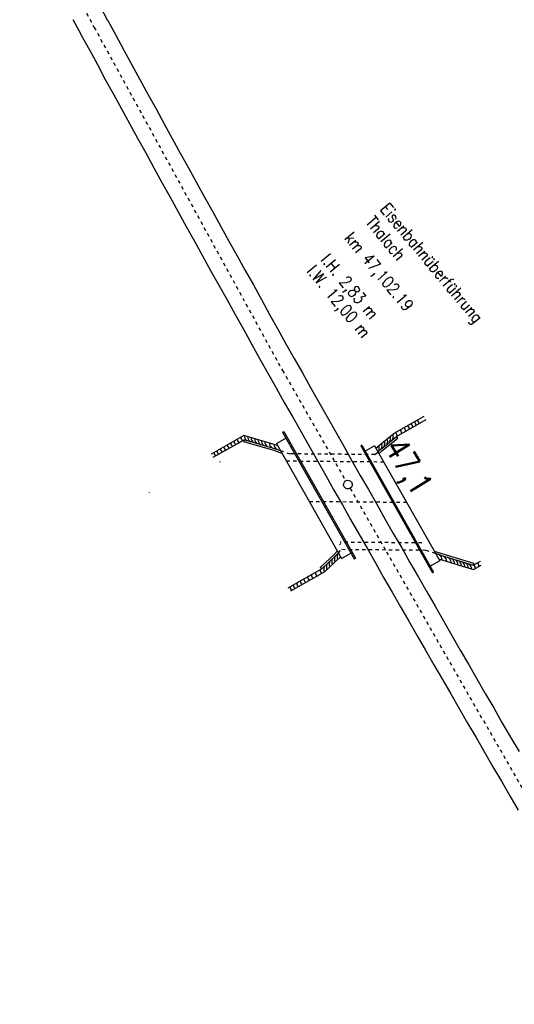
# Model space of a CAD drawing. Extents: x 448150 to 449332, y 437108 to 438384.
# Tile 23 of 46: x 448420 to 448494, y 437817 to 437964. Entities that reach past the tile are written whole.
import ezdxf

# ---------------------------------------------------------------- set-up
doc = ezdxf.new("R2010")
doc.units = 0
doc.header["$LTSCALE"] = 2
doc.header["$MEASUREMENT"] = 0
for name, pattern in [('ACAD_ISO03W100', [0.5, 0.25, -0.25]), ('ACAD_ISO10W100W', [0.5, 0.25, -0.25]), ('AUSGEZOGEN', [0]), ('STRICHPT-X3', [3, 1.5, -0.75, 0, -0.75])]:
    doc.linetypes.add(name, pattern=pattern)
for name, color, linetype in [('ACHSE', 250, 'STRICHPT-X3'), ('Bahnachse', 7, 'CONTINUOUS'), ('FBR', 8, 'CONTINUOUS'), ('Gleisachsen', 7, 'CONTINUOUS'), ('Ingenieurbauwerke', 15, 'CONTINUOUS'), ('LS-Waende', 15, 'CONTINUOUS'), ('SCHLITZRINNE', 8, 'AUSGEZOGEN')]:
    doc.layers.add(name, color=color, linetype=linetype)
doc.styles.add('ROMANS', font='romans.shx', dxfattribs={"width": 0.8})

msp = doc.modelspace()

# ---------------------------------------------------------------- linework, layer by layer
at = {"layer": 'ACHSE'}
msp.add_lwpolyline([(448932.11, 437558.129, 2.971419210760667e-06), (448942.005, 437550.4915, -4.958903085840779e-06), (448951.9, 437542.854, -1.522569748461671e-06), (448981.5855, 437519.9405, 9.950028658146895e-07), (449011.271, 437497.027, 2.641259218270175e-07), (449049.1359863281, 437467.8001098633, 2.421807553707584e-07), (449090.432, 437435.925, 2.481722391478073e-06), (449130.013, 437405.374, -3.05510372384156e-06), (449169.594, 437374.823, -1.410826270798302e-06), (449183.7021570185, 437363.9332735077, 3.821905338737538e-06)], format="xyb", dxfattribs=at)
at = {"layer": 'Bahnachse', "linetype": 'ACAD_ISO10W100W'}
for p, q in [((448427.0206260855, 437970.8819727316), (448431.4432312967, 437962.61440976)), ((448431.4517191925, 437962.617772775), (448455.8789192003, 437918.0878713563)), ((448455.9791484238, 437917.8696413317), (448459.4870764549, 437911.5103312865)), ((448459.4870764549, 437911.5103312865), (448468.9247963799, 437895.0548337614)), ((448469.5716111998, 437893.9270550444), (448474.9914629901, 437884.4770651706)), ((448474.9914629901, 437884.4770651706), (448499.7104494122, 437841.3773310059))]:
    msp.add_line(p, q, dxfattribs=at)
at = {"layer": 'Bahnachse', "linetype": 'Continuous'}
for p, q in [((448472.7716168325, 437891.860706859), (448472.7716168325, 437891.860706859)), ((448471.7559203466, 437890.136761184), (448471.7559203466, 437890.136761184))]:
    msp.add_line(p, q, dxfattribs=at)
msp.add_ellipse((448469.2482037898, 437894.490944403), major_axis=(-0.4596539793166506, 0.4596539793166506), ratio=0.9999999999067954, start_param=2.905618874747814, end_param=9.1888041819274, dxfattribs=at)
at = {"layer": 'FBR'}
for points in [[(448933.3320797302, 437559.7121996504, 2.9713817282e-06), (448943.2270546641, 437552.0747189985, -4.9589139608e-06), (448953.1220295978, 437544.4372383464, -1.5225808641e-06), (448982.8075398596, 437521.5237304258)], [(448921.5695623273, 437544.4739030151, 2.9717276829e-06), (448931.4647785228, 437536.8362361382, -4.9588275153e-06), (448941.3599947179, 437529.1985692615, -1.5224824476e-06), (448971.0454062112, 437506.2851375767)], [(449091.6540449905, 437437.5082264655, 2.4817231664e-06), (449131.2350401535, 437406.9572301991, -3.0551033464e-06), (449170.8160353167, 437376.4062339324, -1.446100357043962e-06), (449185.2770817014, 437365.2441195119, -1.446100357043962e-06)]]:
    msp.add_lwpolyline(points, format="xyb", dxfattribs=at)
at = {"layer": 'Gleisachsen', "linetype": 'Continuous'}
for p, q in [((448432.2753598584, 437965.8333775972), (448433.4548294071, 437963.6285301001)), ((448428.2574379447, 437963.7861051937), (448429.4369074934, 437961.5812576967)), ((448433.4577111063, 437963.6413948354), (448433.4653033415, 437963.6272030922)), ((448433.4653033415, 437963.6272030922), (448434.6893714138, 437961.4450807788)), ((448429.4467796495, 437961.5946877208), (448429.5238521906, 437961.4506178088)), ((448429.5238521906, 437961.4506178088), (448430.7479193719, 437959.2684950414)), ((448434.6893714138, 437961.4450807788), (448435.8688783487, 437959.2402537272)), ((448430.7479193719, 437959.2684950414), (448431.9274271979, 437957.0636684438)), ((448435.8688783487, 437959.2402537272), (448437.0483861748, 437957.0354271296)), ((448431.9274271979, 437957.0636684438), (448433.1069510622, 437954.858850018)), ((448437.0483861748, 437957.0354271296), (448438.2724533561, 437954.8533043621)), ((448433.1069510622, 437954.858850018), (448434.3310191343, 437952.6767277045)), ((448438.2724533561, 437954.8533043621), (448439.4519781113, 437952.6484863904)), ((448434.3310191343, 437952.6767277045), (448435.5105260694, 437950.4719006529)), ((448439.4519781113, 437952.6484863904), (448440.6760452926, 437950.4663636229)), ((448435.5105260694, 437950.4719006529), (448436.7345932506, 437948.2897778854)), ((448440.6760452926, 437950.4663636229), (448441.8555531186, 437948.2615370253)), ((448436.7345932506, 437948.2897778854), (448437.9141010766, 437946.0849512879)), ((448441.8555531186, 437948.2615370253), (448443.0796202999, 437946.0794142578)), ((448437.9141010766, 437946.0849512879), (448439.1381682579, 437943.9028285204)), ((448443.0796202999, 437946.0794142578), (448444.2591281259, 437943.8745876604)), ((448439.1381682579, 437943.9028285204), (448440.3176930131, 437941.6980105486)), ((448444.2591281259, 437943.8745876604), (448445.4831953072, 437941.6924648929)), ((448440.3176930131, 437941.6980105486), (448441.5417601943, 437939.5158877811)), ((448445.4831953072, 437941.6924648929), (448446.7072624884, 437939.5103421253)), ((448441.5417601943, 437939.5158877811), (448442.7658282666, 437937.3337654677)), ((448446.7072624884, 437939.5103421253), (448447.8867872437, 437937.3055241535)), ((448442.7658282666, 437937.3337654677), (448443.9453352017, 437935.1289384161)), ((448447.8867872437, 437937.3055241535), (448449.1108374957, 437935.1233927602)), ((448443.9453352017, 437935.1289384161), (448445.169402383, 437932.9468156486)), ((448449.1108374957, 437935.1233927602), (448450.3349046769, 437932.9412699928)), ((448445.169402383, 437932.9468156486), (448446.3934704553, 437930.7646933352)), ((448450.3349046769, 437932.9412699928), (448451.5144294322, 437930.736452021)), ((448446.3934704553, 437930.7646933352), (448447.5729773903, 437928.5598662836)), ((448451.5144294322, 437930.736452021), (448452.7384966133, 437928.5543292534)), ((448447.5729773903, 437928.5598662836), (448448.7970454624, 437926.3777439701)), ((448452.7384966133, 437928.5543292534), (448453.9625646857, 437926.37220694)), ((448448.7970454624, 437926.3777439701), (448450.0211126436, 437924.1956212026)), ((448453.9625646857, 437926.37220694), (448455.1639111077, 437924.2346349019)), ((448450.0211126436, 437924.1956212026), (448451.2451798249, 437922.0134984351)), ((448455.1639111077, 437924.2346349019), (448456.3879782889, 437922.0525121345)), ((448451.2451798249, 437922.0134984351), (448452.4692478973, 437919.8313761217)), ((448456.3879782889, 437922.0525121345), (448457.5675030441, 437919.8476941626)), ((448452.4692478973, 437919.8313761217), (448453.6933150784, 437917.6492533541)), ((448457.5675030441, 437919.8476941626), (448458.7915702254, 437917.6655713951)), ((448453.6933150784, 437917.6492533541), (448454.8728220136, 437915.4444263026)), ((448458.7915702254, 437917.6655713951), (448460.0156204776, 437915.483440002)), ((448454.8728220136, 437915.4444263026), (448456.0968900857, 437913.262303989)), ((448460.0156204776, 437915.483440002), (448461.2396885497, 437913.3013176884)), ((448456.0968900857, 437913.262303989), (448457.320957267, 437911.0801812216)), ((448461.2396885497, 437913.3013176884), (448462.4637557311, 437911.1191949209)), ((448457.320957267, 437911.0801812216), (448458.5450244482, 437908.8980584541)), ((448462.4637557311, 437911.1191949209), (448463.6878229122, 437908.9370721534)), ((448458.5450244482, 437908.8980584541), (448459.7690925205, 437906.7159361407)), ((448463.6878229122, 437908.9370721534), (448464.9118900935, 437906.7549493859)), ((448459.7690925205, 437906.7159361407), (448461.0377021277, 437904.5565085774)), ((448464.9118900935, 437906.7549493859), (448466.1805005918, 437904.5955222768)), ((448461.0377021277, 437904.5565085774), (448462.2617702, 437902.374386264)), ((448466.1805005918, 437904.5955222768), (448467.404568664, 437902.4133999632)), ((448462.2617702, 437902.374386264), (448463.4858373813, 437900.1922634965)), ((448467.404568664, 437902.4133999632), (448468.6286358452, 437900.2312771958)), ((448463.4858373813, 437900.1922634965), (448464.7099045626, 437898.0101407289)), ((448468.6286358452, 437900.2312771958), (448469.8527030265, 437898.0491544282)), ((448464.7099045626, 437898.0101407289), (448465.9339557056, 437895.8280097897)), ((448469.8527030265, 437898.0491544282), (448471.0767702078, 437895.8670316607)), ((448465.9339557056, 437895.8280097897), (448467.1580228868, 437893.6458870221)), ((448471.0767702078, 437895.8670316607), (448472.322676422, 437893.7521647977)), ((448467.1580228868, 437893.6458870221), (448468.4266503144, 437891.4864685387)), ((448472.322676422, 437893.7521647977), (448473.5467444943, 437891.5700424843)), ((448468.4266503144, 437891.4864685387), (448469.6507005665, 437889.3043371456)), ((448473.5467444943, 437891.5700424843), (448474.7708116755, 437889.3879197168)), ((448469.6507005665, 437889.3043371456), (448470.8520639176, 437887.1667737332)), ((448474.7708116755, 437889.3879197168), (448475.9948788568, 437887.2057969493)), ((448475.9948788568, 437887.2057969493), (448477.2634893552, 437885.0463698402)), ((448470.8520639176, 437887.1667737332), (448472.1206913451, 437885.0073552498)), ((448472.1206913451, 437885.0073552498), (448473.3447594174, 437882.8252329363)), ((448477.2634893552, 437885.0463698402), (448478.4875565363, 437882.8642470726)), ((448473.3447594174, 437882.8252329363), (448474.5688096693, 437880.643101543)), ((448478.4875565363, 437882.8642470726), (448479.7561670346, 437880.7048199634)), ((448474.5688096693, 437880.643101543), (448475.8374370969, 437878.4836830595)), ((448479.7561670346, 437880.7048199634), (448480.980235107, 437878.52269765)), ((448475.8374370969, 437878.4836830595), (448477.0615042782, 437876.3015602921)), ((448480.980235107, 437878.52269765), (448482.2488625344, 437876.3632791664)), ((448477.0615042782, 437876.3015602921), (448478.3301147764, 437874.1421331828)), ((448482.2488625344, 437876.3632791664), (448483.4729127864, 437874.1811477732)), ((448478.3301147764, 437874.1421331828), (448479.5541819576, 437871.9600104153)), ((448483.4729127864, 437874.1811477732), (448484.7415402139, 437872.0217292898)), ((448479.5541819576, 437871.9600104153), (448480.822792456, 437869.8005833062)), ((448484.7415402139, 437872.0217292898), (448485.9656073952, 437869.8396065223)), ((448480.822792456, 437869.8005833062), (448482.0468596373, 437867.6184605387)), ((448485.9656073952, 437869.8396065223), (448487.2115313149, 437867.7247049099)), ((448482.0468596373, 437867.6184605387), (448483.3154701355, 437865.4590334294)), ((448487.2115313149, 437867.7247049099), (448488.4355984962, 437865.5425821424)), ((448483.3154701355, 437865.4590334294), (448484.584097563, 437863.299614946)), ((448488.4355984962, 437865.5425821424), (448489.7042089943, 437863.3831550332)), ((448484.584097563, 437863.299614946), (448485.8081656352, 437861.1174926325)), ((448489.7042089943, 437863.3831550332), (448490.9728194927, 437861.2237279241)), ((448485.8081656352, 437861.1174926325), (448487.0767752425, 437858.9580650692)), ((448490.9728194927, 437861.2237279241), (448492.1968866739, 437859.0416051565)), ((448487.0767752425, 437858.9580650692), (448488.3453857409, 437856.7986379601)), ((448492.1968866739, 437859.0416051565), (448493.4655141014, 437856.8821866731)), ((448488.3453857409, 437856.7986379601), (448489.569453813, 437854.6165156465)), ((448493.4655141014, 437856.8821866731), (448494.7341245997, 437854.7227595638)), ((448489.569453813, 437854.6165156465), (448490.8380643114, 437852.4570885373)), ((448490.8380643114, 437852.4570885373), (448492.1066917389, 437850.2976700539)), ((448492.1066917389, 437850.2976700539), (448493.3753013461, 437848.1382424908)), ((448493.3753013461, 437848.1382424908), (448494.5993694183, 437845.9561201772))]:
    msp.add_line(p, q, dxfattribs=at)
at = {"layer": 'Ingenieurbauwerke', "linetype": 'Continuous'}
for p, q in [((448476.127840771, 437902.1560201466), (448480.6215852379, 437904.6963569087)), ((448476.4686590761, 437901.6594512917), (448480.9104396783, 437904.1704126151)), ((448459.5035680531, 437902.3006662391), (448459.6776740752, 437902.399089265)), ((448459.5035680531, 437902.3006662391), (448470.1824663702, 437883.4101628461)), ((448459.6776740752, 437902.399089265), (448470.3565723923, 437883.508585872)), ((448473.418390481, 437899.9266847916), (448476.127840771, 437902.1560201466)), ((448453.755736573, 437901.8089395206), (448448.8713899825, 437899.0477933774)), ((448453.829915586, 437901.1616381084), (448449.1402860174, 437898.510566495)), ((448453.829915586, 437901.1616381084), (448453.7451887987, 437900.8738510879)), ((448458.4002970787, 437899.503350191), (448453.7451887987, 437900.8738510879)), ((448458.7590564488, 437900.3359223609), (448453.755736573, 437901.8089395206)), ((448458.4850238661, 437899.7911372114), (448453.829915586, 437901.1616381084)), ((448458.5897770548, 437900.6353701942), (448459.995683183, 437901.4301361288)), ((448458.5897770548, 437900.6353701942), (448468.2844451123, 437883.4859270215)), ((448474.1207186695, 437899.7275662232), (448476.4686590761, 437901.6594512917)), ((448474.311330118, 437899.4959042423), (448476.6592705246, 437901.427789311)), ((448476.6592705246, 437901.427789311), (448476.4686590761, 437901.6594512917)), ((448458.4002970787, 437899.503350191), (448459.4198985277, 437899.1669216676)), ((448458.494300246, 437899.7882421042), (448459.2003639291, 437899.555268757)), ((448471.3262845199, 437900.3457763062), (448471.1521784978, 437900.2473532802)), ((448471.1521784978, 437900.2473532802), (448481.831076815, 437881.3568498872)), ((448471.3262845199, 437900.3457763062), (448482.0051828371, 437881.4552729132)), ((448473.2243057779, 437900.2700121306), (448471.8183996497, 437899.4752461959)), ((448473.2243057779, 437900.2700121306), (448482.9189738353, 437883.120568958)), ((448473.7300034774, 437899.3754550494), (448474.1103614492, 437899.7186408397)), ((448473.8812690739, 437899.1078728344), (448474.311330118, 437899.4959042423)), ((448467.2416713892, 437884.1401144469), (448467.6655743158, 437884.5806823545)), ((448467.4578526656, 437883.9321104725), (448467.8196492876, 437884.3081304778)), ((448468.2844451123, 437883.4859270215), (448469.6903512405, 437884.2806929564)), ((448482.1124091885, 437884.5473464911), (448487.9761104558, 437882.7702651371)), ((448467.2416713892, 437884.1401144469), (448465.1305608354, 437882.1357375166)), ((448467.4482324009, 437883.9225540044), (448465.337121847, 437881.9181770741)), ((448468.1361202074, 437883.7483072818), (448465.6966840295, 437881.4322042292)), ((448470.1824663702, 437883.4101628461), (448470.3565723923, 437883.508585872)), ((448482.9189738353, 437883.120568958), (448481.5130677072, 437882.3258030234)), ((448483.0192534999, 437883.9592010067), (448482.3089775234, 437884.1996257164)), ((448482.7539463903, 437883.4124952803), (448487.9698857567, 437881.8317277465)), ((448483.0284295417, 437883.9562583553), (448487.8890991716, 437882.4831605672)), ((448487.8862221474, 437882.4736674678), (448488.983770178, 437883.0941169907)), ((448465.337121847, 437881.9181770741), (448460.3112457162, 437879.077023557)), ((448465.6966840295, 437881.4322042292), (448460.6888094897, 437878.6012271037)), ((448465.337121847, 437881.9181770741), (448465.1305608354, 437882.1357375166)), ((448482.0051828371, 437881.4552729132), (448481.831076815, 437881.3568498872)), ((448487.9761104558, 437882.7702651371), (448487.8890991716, 437882.4831605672)), ((448487.9698857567, 437881.8317277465), (448489.1087454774, 437882.4755309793))]:
    msp.add_line(p, q, dxfattribs=at)
at = {"layer": 'Ingenieurbauwerke', "linetype": 'ACAD_ISO03W100'}
for p, q in [((448459.2003639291, 437899.555268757), (448460.6881052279, 437899.0643724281)), ((448473.2659315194, 437898.9567365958), (448460.6881052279, 437899.0643724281)), ((448473.2659315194, 437898.9567365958), (448473.7300034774, 437899.3754550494)), ((448474.594995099, 437897.845322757), (448460.096868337, 437897.9693917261)), ((448467.9703429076, 437885.5046322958), (448468.1838029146, 437885.726484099)), ((448480.2402584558, 437885.7965737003), (448468.0853798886, 437885.900590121)), ((448467.8196492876, 437884.3081304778), (448468.2917431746, 437884.7987838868)), ((448480.8565663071, 437884.6912593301), (448468.2917431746, 437884.7987838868)), ((448482.3089775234, 437884.1996257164), (448480.8565663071, 437884.6912593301))]:
    msp.add_line(p, q, dxfattribs=at)
at = {"layer": 'Ingenieurbauwerke', "linetype": 'ACAD_ISO10W100W'}
msp.add_line((448478.0034388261, 437891.8159350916), (448463.5053120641, 437891.9400040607), dxfattribs=at)
at = {"layer": 'Ingenieurbauwerke', "linetype": 'Continuous'}
for centre, major_axis, ratio, start_param, end_param in [((448478.211766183, 437902.9763002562), (-0.4977853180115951, 0.4977853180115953), 0.9999999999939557, 4.040666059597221, 4.92188053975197), ((448478.7213904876, 437903.2559289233), (0.4977853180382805, 0.4977853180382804), 0.9999999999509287, 5.611462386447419, 6.492676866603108), ((448479.1602739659, 437903.4922420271), (0.4977853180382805, 0.4977853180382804), 0.9999999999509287, 5.611462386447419, 6.492676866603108), ((448475.1550413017, 437901.7035721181), (0.6044287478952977, 0.6044287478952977), 0.9999999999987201, 4.947741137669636, 5.86650227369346), ((448475.867596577, 437901.7224358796), (0.4977853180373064, 0.4977853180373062), 0.9999999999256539, 5.520408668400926, 6.400877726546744), ((448476.5713179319, 437902.0929376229), (0.4977853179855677, 0.4977853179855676), 0.9999999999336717, 5.529480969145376, 6.40087772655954), ((448477.1833758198, 437902.3790241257), (0.4977853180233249, 0.4977853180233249), 0.9999999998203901, 5.61146238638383, 6.492676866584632), ((448477.740160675, 437902.6875298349), (-0.4977853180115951, 0.4977853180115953), 0.9999999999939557, 4.040666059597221, 4.92188053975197), ((448451.9980815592, 437900.4682981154), (-0.497785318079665, 0.497785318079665), 0.9999999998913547, 0.8952861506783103, 1.77575520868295), ((448452.4956712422, 437900.7341340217), (0.4977853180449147, 0.4977853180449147), 0.9999999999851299, 2.466082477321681, 3.346551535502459), ((448452.9759616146, 437901.0282223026), (0.4977853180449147, 0.4977853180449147), 0.9999999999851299, 2.466082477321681, 3.346551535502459), ((448453.4649016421, 437901.3081843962), (0.4977853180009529, 0.4977853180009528), 0.9999999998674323, 2.466082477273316, 3.346551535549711), ((448453.9708954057, 437901.6122124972), (-0.4977853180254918, 0.4977853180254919), 0.9999999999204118, 0.8952861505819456, 1.775755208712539), ((448454.7146023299, 437901.779819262), (-0.6416928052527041, 0.6416928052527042), 0.9999999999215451, 0.8086942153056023, 1.781363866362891), ((448455.2233557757, 437901.6345032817), (0.6416928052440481, 0.641692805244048), 0.9999999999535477, 2.379490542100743, 3.352160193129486), ((448455.7319794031, 437901.4892243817), (-0.6416928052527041, 0.6416928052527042), 0.9999999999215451, 0.8086942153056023, 1.781363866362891), ((448456.2407328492, 437901.3439084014), (0.6416928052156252, 0.6416928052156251), 0.9999999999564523, 2.379490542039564, 3.352160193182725), ((448456.7493564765, 437901.1986295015), (-0.6416928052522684, 0.6416928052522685), 0.999999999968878, 0.8086942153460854, 1.781363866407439), ((448457.2581099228, 437901.053313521), (0.6416928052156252, 0.6416928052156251), 0.9999999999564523, 2.379490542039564, 3.352160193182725), ((448457.7667335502, 437900.9080346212), (0.6416928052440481, 0.641692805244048), 0.9999999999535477, 2.379490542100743, 3.352160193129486), ((448458.4544598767, 437900.711598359), (-0.6416928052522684, 0.6416928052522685), 0.999999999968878, 0.8086942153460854, 1.781363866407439), ((448459.1422652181, 437900.5129319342), (0.6416928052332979, 0.6416928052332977), 0.9999999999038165, 2.37949054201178, 3.352160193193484), ((448473.4806308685, 437900.2785616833), (-0.6044287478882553, 0.6044287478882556), 0.9999999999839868, 3.376944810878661, 4.379287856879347), ((448473.8996663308, 437900.6333663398), (-0.6044287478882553, 0.6044287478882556), 0.9999999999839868, 3.376944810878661, 4.379287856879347), ((448474.3166416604, 437900.9936844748), (-0.6044287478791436, 0.6044287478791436), 0.9999999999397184, 3.376944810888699, 4.314729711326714), ((448474.7356771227, 437901.3484891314), (-0.604428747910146, 0.604428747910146), 0.999999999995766, 3.37694481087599, 4.305236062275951), ((448449.9771670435, 437899.327977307), (0.4977853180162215, 0.4977853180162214), 0.9999999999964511, 2.466082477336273, 3.346551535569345), ((448450.4150788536, 437899.596116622), (0.4977853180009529, 0.4977853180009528), 0.9999999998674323, 2.466082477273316, 3.346551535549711), ((448450.9550470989, 437899.8879014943), (-0.497785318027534, 0.4977853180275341), 0.9999999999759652, 0.8952861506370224, 1.775755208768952), ((448451.4808891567, 437900.1710367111), (-0.497785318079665, 0.497785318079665), 0.9999999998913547, 0.8952861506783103, 1.77575520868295), ((448473.0636555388, 437899.9182435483), (-0.6044287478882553, 0.6044287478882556), 0.9999999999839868, 3.376944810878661, 4.379287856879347), ((448467.2949424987, 437882.6357590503), (-0.6044287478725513, 0.6044287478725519), 0.9999999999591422, 0.28771203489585, 1.290055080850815), ((448467.692488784, 437883.0174061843), (-0.604428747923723, 0.6044287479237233), 0.999999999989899, 0.2877120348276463, 1.290055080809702), ((448468.0923809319, 437883.3936552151), (0.6044287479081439, 0.6044287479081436), 0.999999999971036, 1.858508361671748, 2.860851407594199), ((448468.489927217, 437883.7753023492), (-0.6044287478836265, 0.604428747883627), 0.9999999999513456, 0.2877120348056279, 1.290055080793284), ((448482.3677067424, 437883.2422005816), (0.6416928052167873, 0.6416928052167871), 0.999999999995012, 5.503629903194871, 6.4762995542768), ((448483.0519401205, 437883.0315605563), (0.6416928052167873, 0.6416928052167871), 0.999999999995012, 5.503629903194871, 6.4762995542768), ((448483.7361334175, 437882.8231517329), (0.6416928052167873, 0.6416928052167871), 0.999999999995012, 5.503629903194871, 6.4762995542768), ((448484.2421441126, 437882.6690182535), (0.6416928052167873, 0.6416928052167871), 0.999999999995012, 5.503629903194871, 6.4762995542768), ((448484.7482839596, 437882.5148454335), (-0.6416928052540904, 0.6416928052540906), 0.9999999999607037, 3.932833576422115, 4.905503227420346), ((448485.2542946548, 437882.3607119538), (-0.6416928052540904, 0.6416928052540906), 0.9999999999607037, 3.932833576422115, 4.905503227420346), ((448485.7604345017, 437882.206539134), (0.641692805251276, 0.6416928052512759), 0.9999999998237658, 5.503629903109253, 6.476299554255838), ((448486.2664451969, 437882.0524056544), (-0.6416928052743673, 0.6416928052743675), 0.9999999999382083, 3.932833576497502, 4.905503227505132), ((448488.0303265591, 437882.3479855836), (0.4977853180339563, 0.4977853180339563), 0.9999999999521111, 5.37360837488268, 6.271346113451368), ((448465.1008866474, 437881.4200117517), (-0.4977853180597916, 0.4977853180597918), 0.9999999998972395, 0.8603795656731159, 1.740848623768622), ((448465.7842530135, 437881.8268356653), (0.4977853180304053, 0.4977853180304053), 0.9999999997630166, 2.431175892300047, 3.311644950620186), ((448466.4948445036, 437881.8829658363), (-0.6044287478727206, 0.6044287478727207), 0.9999999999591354, 0.2877120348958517, 1.290055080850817), ((448466.895050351, 437882.2595100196), (0.6044287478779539, 0.6044287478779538), 0.9999999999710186, 1.858508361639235, 2.860851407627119), ((448486.7725850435, 437881.8982328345), (-0.6416928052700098, 0.6416928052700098), 0.9999999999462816, 3.950577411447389, 4.90550322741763), ((448487.5191038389, 437882.0528345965), (0.4977853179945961, 0.4977853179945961), 0.9999999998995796, 5.383054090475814, 6.279227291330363), ((448462.8585120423, 437880.1536453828), (0.4977853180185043, 0.4977853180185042), 0.9999999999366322, 2.431175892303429, 3.311644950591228), ((448463.3823619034, 437880.4544608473), (-0.4977853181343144, 0.4977853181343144), 0.9999999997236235, 0.8603795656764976, 1.740848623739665), ((448463.94973015, 437880.781923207), (0.4977853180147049, 0.4977853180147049), 0.9999999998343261, 2.431175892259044, 3.311644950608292), ((448464.5046401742, 437881.1022846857), (-0.4977853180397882, 0.4977853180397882), 0.9999999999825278, 0.8603795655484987, 1.74084862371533), ((448461.2998393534, 437879.2790285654), (-0.497785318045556, 0.4977853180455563), 0.9999999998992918, 0.8428906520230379, 1.740848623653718), ((448461.8164361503, 437879.5754028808), (0.4977853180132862, 0.497785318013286), 0.9999999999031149, 2.431175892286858, 3.311644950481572), ((448462.3185268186, 437879.8628948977), (-0.4977853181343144, 0.4977853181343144), 0.9999999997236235, 0.8603795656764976, 1.740848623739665)]:
    msp.add_ellipse(centre, major_axis=major_axis, ratio=ratio, start_param=start_param, end_param=end_param, dxfattribs=at)
at = {"layer": 'LS-Waende', "linetype": 'Continuous'}
for p, q in [((448450.1850881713, 437897.9291456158), (448450.1847075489, 437897.8510384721)), ((448439.6623855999, 437893.2959284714), (448439.6622063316, 437893.2591409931))]:
    msp.add_line(p, q, dxfattribs=at)
at = {"layer": 'SCHLITZRINNE'}
msp.add_lwpolyline([(448930.8879202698, 437556.5458003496, 2.971453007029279e-06), (448940.782945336, 437548.9082810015, -4.958895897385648e-06), (448950.6779704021, 437541.2707616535, -7.824477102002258e-07), (448965.9326858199, 437529.4960618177, 9.950013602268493e-07)], format="xyb", dxfattribs=at)

# ---------------------------------------------------------------- texts
at = {"layer": 'Bahnachse', "linetype": 'Continuous', "style": 'ROMANS', "oblique": 359.9999985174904, "width": 0.8334000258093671}
msp.add_text('47,1', height=3.499999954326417, rotation=301.4796969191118, dxfattribs=at).set_placement((448474.5716999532, 437900.0318123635))
at = {"layer": 'Ingenieurbauwerke', "linetype": 'Continuous', "style": 'ROMANS'}
for s, height, oblique, width, p in [('Eisenbahnüberführung', 1.79999997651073, 6.071866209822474e-07, 0.8333999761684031, (448473.9430253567, 437935.4791647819)), ('Thalach', 1.799999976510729, 359.9999985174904, 0.833400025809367, (448471.765632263, 437933.5322616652)), ('km 47,102.19', 1.799999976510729, 1.930278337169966e-06, 0.8334000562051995, (448468.6288560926, 437931.1472186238)), ('l.H. 2,83 m', 1.799999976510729, 359.9999985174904, 0.833400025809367, (448465.1169687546, 437927.9192712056)), ('l.W. 12,00 m', 1.799999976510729, 359.9999985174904, 0.833400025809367, (448463.0144602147, 437926.2246422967))]:
    msp.add_text(s, height=height, rotation=309.7714099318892, dxfattribs=dict(at, oblique=oblique, width=width)).set_placement(p)

doc.saveas('drawing.dxf')
